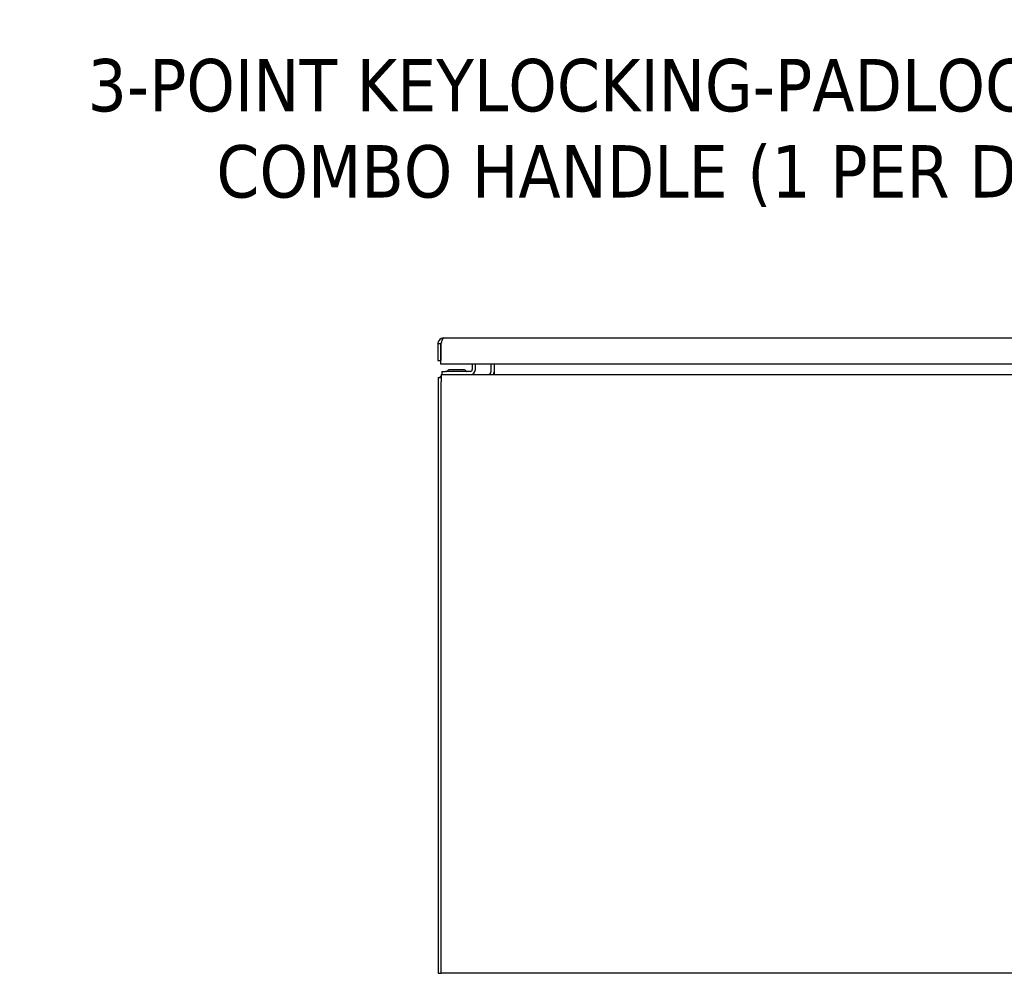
# Model space of a CAD drawing. Extents: x 784 to 1207, y 24 to 294.
# Tile 2 of 217: x 852 to 885, y 87 to 119. Entities that reach past the tile are written whole.
import ezdxf

# ---------------------------------------------------------------- set-up
doc = ezdxf.new("R2010")
doc.units = 0
doc.header["$LTSCALE"] = 4
doc.header["$MEASUREMENT"] = 0
doc.layers.get('0').update_dxf_attribs({"linetype": 'CONTINUOUS'})
doc.styles.add('ROMANS', font='romans.shx')
doc.dimstyles.new('Default (ANSI)$7', dxfattribs={"dimscale": 20, "dimtxt": 0.07, "dimasz": 0.098425, "dimexe": 0.125, "dimexo": 0.0625, "dimgap": 0.031496, "dimtad": 0, "dimtih": 1, "dimtoh": 1, "dimrnd": 1e-08, "dimzin": 0, "dimdsep": 46, "dimtxsty": 'ROMANS', "dimblk": 'Filled-1', "dimcen": 0.09, "dimdle": 0.393701, "dimclrd": 256, "dimclre": 256, "dimclrt": 256, "dimadec": 0, "dimazin": 0, "dimtfac": 0.928571, "dimtofl": 0, "dimtmove": 0, "dimatfit": 3, "dimfxl": 1, "dimtolj": 1, "dimtzin": 0, "dimlwd": -1, "dimlwe": -1, "dimarcsym": 0})

# ---------------------------------------------------------------- blocks, each defined once
blk = doc.blocks.new('Filled-1')
at = {"color": 0}
for p, q in [((0, 0), (-1, 0.179)), ((-1, 0.179), (-1, -0.179)), ((-1, 0), (0, 0)), ((-1, -0.179), (0, 0))]:
    blk.add_line(p, q, dxfattribs=at)
at = {"color": 0, "flags": 128}
blk.add_lwpolyline([(-1, -0.179), (0, 0), (-1, 0.179), (-1, -0.179)], dxfattribs=at)
at = {"color": 0}
blk.add_solid([(-1, -0.179), (0, 0), (-1, 0.179), (-1, -0.179)], dxfattribs=at)

msp = doc.modelspace()

# ---------------------------------------------------------------- linework, layer by layer
for p, q in [((866.418, 108.092), (901.022, 108.092)), ((866.22, 107.894), (866.22, 107.342)), ((866.324, 107.894), (866.22, 107.894)), ((866.324, 107.894), (866.324, 107.342)), ((866.324, 107.217), (866.324, 107.894)), ((866.22, 107.342), (866.324, 107.342)), ((901.115, 107.217), (866.324, 107.217)), ((867.081, 107.024), (866.616, 107.024)), ((867.37, 107.217), (867.37, 107.034)), ((867.474, 107.034), (867.474, 107.217)), ((867.995, 107.217), (867.995, 106.962)), ((868.099, 107.217), (868.099, 106.962)), ((866.224, 106.764), (866.328, 106.764)), ((866.224, 106.764), (866.224, 86.847)), ((866.328, 106.868), (938.245, 106.868)), ((866.328, 106.868), (866.328, 106.623)), ((866.349, 106.972), (866.474, 106.972)), ((866.349, 106.972), (866.349, 106.868)), ((867.307, 106.972), (866.474, 106.972)), ((868.099, 106.962), (868.099, 106.868)), ((866.328, 86.847), (866.328, 106.623)), ((866.224, 86.847), (866.328, 86.847)), ((938.245, 86.847), (866.328, 86.847))]:
    msp.add_line(p, q)
for centre, radius, start, end in [((866.623, 106.905), 0.12, 93.9479, 139.2152), ((866.616, 106.993), 0.0312, 90, 93.9479), ((867.081, 106.993), 0.0312, 86.0521, 90), ((867.075, 106.905), 0.12, 40.7848, 86.0521), ((867.307, 107.034), 0.167, 270, 0), ((867.307, 107.034), 0.0625, 270, 0), ((866.468, 106.623), 0.245, 125.0898, 144.9102), ((866.508, 107.003), 0.0312, 270, 319.2152), ((867.189, 107.003), 0.0312, 220.7848, 270), ((867.901, 106.962), 0.0938, 270, 0), ((867.901, 106.962), 0.198, 331.7003, 0)]:
    msp.add_arc(centre, radius, start, end)
for points, knots in [([(866.418, 108.092), (866.356, 108.092), (866.295, 108.061), (866.258, 108.012), (866.233, 107.978), (866.22, 107.936), (866.22, 107.894)], [0, 0, 0, 0, 0.935327, 0.935327, 0.935327, 1.570796, 1.570796, 1.570796, 1.570796]), ([(866.324, 107.894), (866.343, 107.956), (866.361, 108.017), (866.38, 108.053), (866.392, 108.078), (866.405, 108.092), (866.418, 108.092)], [0, 0, 0, 0, 0.935327, 0.935327, 0.935327, 1.570796, 1.570796, 1.570796, 1.570796]), ([(866.341, 107.948), (866.338, 107.944), (866.335, 107.939), (866.333, 107.935), (866.327, 107.922), (866.324, 107.908), (866.324, 107.894)], [0.957768, 0.957768, 0.957768, 0.957768, 1.1271971, 1.1271971, 1.1271971, 1.5707963, 1.5707963, 1.5707963, 1.5707963])]:
    msp.add_open_spline(points, degree=3, knots=knots)

# ---------------------------------------------------------------- texts
at = {"insert": (891.063, 114.946), "char_height": 1.75, "width": 39.05166, "attachment_point": 6, "line_spacing_factor": 0.987884, "style": 'ROMANS'}
msp.add_mtext('{\\fTahoma|b0|i0;3-POINT KEYLOCKING-PADLOCKING\\P\\fTahoma|b0|i0;COMBO HANDLE (1 PER DOOR)}', dxfattribs=at)

# ---------------------------------------------------------------- leaders
at = {"annotation_type": 0, "has_hookline": 1, "hookline_direction": 1, "text_width": 38.826}
msp.add_leader([(897.964, 110.319), (893.661, 114.946), (891.693, 114.946)], dimstyle='Default (ANSI)$7', override={"dimtad": 0}, dxfattribs=at)

doc.saveas('drawing.dxf')
